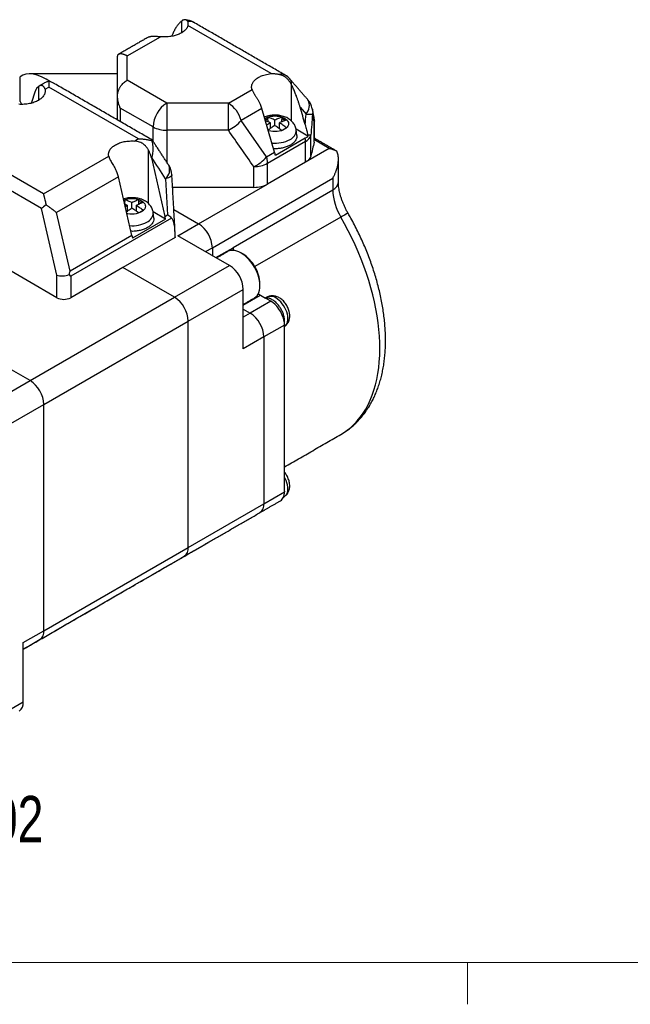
# Model space of a CAD drawing. Header units: millimetres. Extents: x 11 to 421, y 5 to 275.
# Tile 5 of 14: x 93 to 124, y 8 to 58. Entities that reach past the tile are written whole.
import ezdxf

# ---------------------------------------------------------------- set-up
doc = ezdxf.new("R2010")
doc.units = ezdxf.units.MM
doc.styles.add('SLDTEXTSTYLE0', font='TXT', dxfattribs={"width": 0.75})

msp = doc.modelspace()

# ---------------------------------------------------------------- linework, layer by layer
at = {"color": 7, "linetype": 'Continuous', "lineweight": 30}
for p, q in [((101.202, 58.364), (101.202, 57.76)), ((105.815, 55.666), (101.538, 58.135)), ((98.414, 56.577), (100.129, 57.567)), ((97.914, 54.51), (97.914, 56.444)), ((98.414, 55.326), (98.414, 56.577)), ((92.914, 54.232), (92.914, 55.504)), ((100.45, 54.151), (98.414, 55.326)), ((93.495, 54.152), (93.694, 54.781)), ((93.848, 55.003), (93.848, 54.289)), ((94.191, 54.863), (94.389, 54.978)), ((99.003, 52.315), (94.389, 54.978)), ((103.616, 54.151), (104.832, 54.853)), ((106.859, 53.234), (106.859, 55.098)), ((97.914, 53.282), (97.914, 54.51)), ((99.742, 52.927), (98.06, 53.898)), ((98.06, 53.898), (98.06, 53.197)), ((103.616, 54.151), (100.45, 54.151)), ((105.34, 53.878), (104.272, 53.262)), ((105.994, 51.628), (105.34, 53.878)), ((107.306, 53.935), (107.607, 53.588)), ((105.58, 51.388), (104.272, 53.262)), ((105.648, 53.344), (105.517, 53.269)), ((105.648, 53.43), (105.648, 53.344)), ((106.01, 53.006), (106.01, 53.272)), ((106.373, 53.344), (106.373, 53.43)), ((106.514, 53.263), (106.373, 53.344)), ((99.742, 52.195), (99.742, 52.927)), ((103.616, 52.757), (100.45, 52.757)), ((100.45, 52.757), (100.45, 51.111)), ((105.781, 52.848), (105.781, 53.139)), ((106.24, 52.847), (106.24, 53.139)), ((107.709, 52.45), (107.097, 52.804)), ((108.028, 52.146), (108.028, 53.167)), ((99.003, 52.315), (98.804, 52.2)), ((107.576, 52.176), (105.632, 51.053)), ((107.562, 52.342), (106.032, 51.459)), ((107.576, 51.109), (107.576, 52.176)), ((107.859, 51.439), (107.859, 52.505)), ((108.803, 51.818), (108.038, 52.26)), ((94.012, 48.724), (88.876, 51.689)), ((94.104, 49.487), (89.491, 52.15)), ((99.505, 48.988), (99.505, 51.737)), ((108.803, 51.818), (107.576, 51.109)), ((94.104, 49.487), (97.466, 51.428)), ((99.659, 51.338), (99.678, 51.349)), ((99.659, 51.338), (100.357, 48.321)), ((105.58, 51.388), (105.994, 51.628)), ((104.924, 49.818), (104.924, 50.884)), ((107.576, 51.109), (105.632, 49.987)), ((105.632, 49.987), (105.632, 51.053)), ((97.962, 50.358), (94.78, 48.521)), ((98.66, 47.341), (97.962, 50.358)), ((100.39, 50.259), (100.494, 48.4)), ((102.793, 46.715), (108.98, 50.287)), ((108.98, 50.287), (108.98, 49.684)), ((104.924, 49.818), (100.749, 49.818)), ((102.086, 47.94), (105.632, 49.987)), ((103.854, 46.724), (108.98, 49.684)), ((98.294, 49.185), (98.294, 49.099)), ((99.019, 49.099), (99.019, 49.185)), ((94.803, 45.307), (94.012, 48.724)), ((98.294, 49.099), (98.258, 49.078)), ((98.427, 48.602), (98.427, 48.894)), ((98.656, 48.761), (98.656, 49.026)), ((98.886, 48.602), (98.886, 48.894)), ((99.16, 49.017), (99.019, 49.099)), ((100.813, 48.675), (102.086, 47.94)), ((100.813, 48.675), (102.086, 47.94)), ((95.478, 45.505), (94.78, 48.521)), ((100.694, 48.238), (95.51, 45.246)), ((100.381, 48.19), (98.684, 47.21)), ((100.381, 48.19), (99.743, 48.558)), ((100.357, 48.321), (100.494, 48.4)), ((109.395, 48.289), (104.98, 45.74)), ((101.025, 47.328), (102.086, 47.94)), ((98.66, 47.341), (95.478, 45.505)), ((100.884, 47.246), (98.197, 45.695)), ((100.884, 47.267), (100.884, 47.246)), ((103.677, 45.797), (101.025, 47.328)), ((102.44, 46.511), (102.793, 46.715)), ((102.793, 46.715), (102.793, 46.307)), ((102.793, 46.715), (102.793, 46.307)), ((102.97, 46.205), (103.854, 46.715)), ((94.803, 44.144), (91.369, 46.126)), ((93.424, 39.878), (83.348, 45.695)), ((93.424, 39.878), (83.348, 45.695)), ((98.197, 45.695), (95.51, 44.144)), ((100.849, 44.164), (98.197, 45.695)), ((100.849, 44.164), (98.197, 45.695)), ((100.849, 44.164), (103.677, 45.797)), ((94.803, 44.144), (94.803, 45.307)), ((95.51, 45.246), (95.51, 44.144)), ((101.556, 42.94), (104.384, 44.572)), ((104.384, 41.51), (104.384, 44.572)), ((93.424, 39.878), (100.849, 44.164)), ((104.384, 43.756), (105.268, 44.266)), ((105.268, 44.266), (105.517, 44.122)), ((105.798, 43.96), (105.517, 44.122)), ((104.384, 43.552), (104.738, 43.347)), ((104.384, 43.552), (104.738, 43.347)), ((105.798, 43.96), (104.738, 43.347)), ((104.738, 43.347), (104.384, 43.143)), ((94.131, 38.653), (101.556, 42.94)), ((101.556, 31.304), (101.556, 42.94)), ((101.556, 31.304), (101.556, 42.94)), ((106.505, 42.735), (105.445, 42.123)), ((106.505, 34.202), (106.505, 42.735)), ((105.445, 42.123), (104.384, 41.51)), ((105.445, 42.123), (105.445, 33.549)), ((105.445, 42.123), (105.445, 33.549)), ((90.702, 38.307), (93.424, 39.878)), ((91.409, 37.082), (94.131, 38.653)), ((94.131, 27.018), (94.131, 38.653)), ((94.131, 27.018), (94.131, 38.653)), ((109.398, 37.111), (109.403, 37.113)), ((105.445, 33.549), (106.505, 34.161)), ((106.505, 34.202), (106.505, 34.161)), ((101.556, 31.304), (105.445, 33.549)), ((94.131, 27.018), (101.556, 31.304)), ((93.07, 26.405), (94.131, 27.018)), ((93.07, 23.343), (93.07, 26.405)), ((93.07, 23.343), (91.409, 22.384))]:
    msp.add_line(p, q, dxfattribs=at)
at = {"color": 7, "linetype": 'Continuous', "lineweight": 0}
for p, q in [((415.957, 9.959), (15.907, 9.959)), ((115.913, 9.959), (115.913, 7.805))]:
    msp.add_line(p, q, dxfattribs=at)
at = {"color": 7, "linetype": 'Continuous', "lineweight": 30, "flags": 128}
for points in [[(105.492, 53.357), (105.517, 53.372), (105.6, 53.414), (105.694, 53.447), (105.795, 53.471), (105.901, 53.485), (106.01, 53.49), (106.119, 53.485), (106.226, 53.471), (106.327, 53.447), (106.42, 53.414), (106.503, 53.372), (106.575, 53.324), (106.632, 53.271), (106.674, 53.212), (106.699, 53.151), (106.708, 53.088), (106.699, 53.025), (106.674, 52.963), (106.632, 52.905), (106.575, 52.851), (106.503, 52.803), (106.42, 52.762), (106.327, 52.729), (106.226, 52.705), (106.119, 52.69), (106.01, 52.685), (105.901, 52.69), (105.795, 52.705), (105.694, 52.729), (105.672, 52.736)], [(108.038, 53.246), (108.038, 53.234), (108.028, 53.167)], [(100.712, 50.464), (100.707, 50.436), (100.688, 50.405), (100.654, 50.374), (100.607, 50.343), (100.546, 50.314), (100.474, 50.285), (100.39, 50.259)], [(98.238, 49.165), (98.247, 49.168), (98.34, 49.201), (98.441, 49.225), (98.547, 49.24), (98.656, 49.245), (98.766, 49.24), (98.872, 49.225), (98.973, 49.201), (99.066, 49.168), (99.15, 49.127), (99.221, 49.079), (99.278, 49.025), (99.32, 48.967), (99.345, 48.905), (99.354, 48.842), (99.345, 48.78), (99.32, 48.718), (99.278, 48.66), (99.221, 48.606), (99.15, 48.558), (99.066, 48.517), (98.973, 48.484), (98.872, 48.46), (98.766, 48.445), (98.656, 48.44), (98.547, 48.445), (98.441, 48.46), (98.399, 48.468)], [(109.403, 37.113), (109.532, 37.192), (109.724, 37.326), (109.906, 37.474), (110.08, 37.635), (110.244, 37.81), (110.397, 37.999), (110.541, 38.201), (110.675, 38.415), (110.797, 38.642), (110.909, 38.88), (111.01, 39.13), (111.1, 39.392), (111.178, 39.663), (111.244, 39.945), (111.3, 40.237), (111.343, 40.537), (111.374, 40.847), (111.394, 41.164), (111.402, 41.489), (111.398, 41.821), (111.382, 42.159), (111.354, 42.503), (111.314, 42.852), (111.263, 43.206), (111.2, 43.564), (111.125, 43.925), (111.039, 44.289), (110.942, 44.655), (110.833, 45.022), (110.714, 45.39), (110.584, 45.759), (110.443, 46.127), (110.293, 46.494), (110.132, 46.859), (109.962, 47.221), (109.782, 47.581), (109.593, 47.937), (109.395, 48.289)], [(104.952, 44.129), (104.953, 44.129), (105.025, 44.181), (105.088, 44.247), (105.141, 44.327), (105.183, 44.419), (105.213, 44.523), (105.231, 44.637), (105.237, 44.759), (105.231, 44.888), (105.213, 45.023), (105.183, 45.161), (105.141, 45.301), (105.088, 45.442), (105.025, 45.581), (104.953, 45.717), (104.871, 45.848), (104.782, 45.972), (104.687, 46.088), (104.586, 46.194), (104.481, 46.29), (104.374, 46.373), (104.265, 46.443), (104.156, 46.499), (104.049, 46.539), (103.944, 46.565), (103.843, 46.575), (103.748, 46.569), (103.659, 46.548), (103.578, 46.511)], [(106.522, 42.673), (106.546, 42.693), (106.594, 42.748), (106.632, 42.815), (106.659, 42.895), (106.674, 42.985), (106.677, 43.083), (106.668, 43.187), (106.647, 43.296), (106.615, 43.408), (106.571, 43.519), (106.518, 43.628), (106.456, 43.734), (106.386, 43.833), (106.31, 43.924), (106.228, 44.005), (106.144, 44.074), (106.058, 44.131)], [(106.522, 33.936), (106.573, 33.983), (106.616, 34.046), (106.648, 34.121), (106.669, 34.207), (106.677, 34.303), (106.673, 34.406), (106.657, 34.515), (106.629, 34.627), (106.589, 34.74), (106.539, 34.851), (106.505, 34.915)], [(102.586, 31.56), (102.586, 31.56), (102.6, 31.569)], [(98.697, 29.315), (98.697, 29.315), (98.711, 29.324)], [(98.697, 29.315), (98.697, 29.315), (98.711, 29.324)]]:
    msp.add_lwpolyline(points, dxfattribs=at)
at = {"color": 7, "linetype": 'Continuous', "lineweight": 30}
for centre, radius, start, end in [((101.325, 57.441), 1, 60.018, 85.9142), ((106.337, 55.235), 0.405, 61.9968, 104.6808), ((106.028, 54.727), 1, 40.8668, 60.0027), ((107.152, 54.021), 0.628, 316.3717, 27.9593), ((106.951, 53.661), 1, 11.6495, 40.8915), ((101.278, 52.857), 1.537, 122.6055, 177.3945), ((102.777, 52.846), 1.552, 15.5298, 57.2542), ((102.815, 54.478), 1.898, 294.9616, 320.1318), ((107.821, 56.353), 2.774, 265.572, 272.4931), ((107.038, 53.246), 1, 360, 11.6495), ((100.421, 54.2), 1.443, 241.9598, 271.1441), ((106.562, 52.77), 0.542, 294.3205, 359.17), ((106.021, 53.743), 1.655, 264.3537, 297.5167), ((106.494, 52.172), 1.082, 0.2031, 9.0423), ((107.33, 52.674), 0.555, 296.2357, 342.3143), ((104.123, 52.605), 1.898, 294.9616, 320.1318), ((99.988, 50.719), 0.61, 311.0908, 22.7024), ((99.714, 50.408), 1, 3.2186, 33.116), ((104.953, 52.327), 1.443, 268.8559, 298.0402), ((108.771, 50.143), 0.505, 294.5251, 354.1548), ((111.865, 49.782), 2.886, 181.9585, 211.166), ((99.208, 48.525), 0.542, 294.3205, 359.17), ((163.94, -45.935), 108.872, 119.84348, 120.06589), ((98.67, 49.49), 1.647, 265.5851, 297.5543), ((101.258, 46.646), 1.537, 2.6055, 57.3945), ((101.258, 46.646), 1.537, 2.6055, 57.3945), ((102.849, 44.503), 1.537, 2.6055, 57.3945), ((95.156, 44.826), 0.769, 242.6097, 297.3903), ((100.02, 42.87), 1.537, 2.6055, 57.3945), ((100.02, 42.87), 1.537, 2.6055, 57.3945), ((105.797, 43.763), 0.451, 54.6591, 109.3586), ((103.909, 42.053), 1.537, 2.6055, 57.3945), ((103.909, 42.053), 1.537, 2.6055, 57.3945), ((92.596, 38.584), 1.537, 2.6055, 57.3945), ((92.596, 38.584), 1.537, 2.6055, 57.3945), ((104.971, 33.488), 0.478, 303.9367, 7.3755), ((104.971, 33.488), 0.478, 303.9367, 7.3755), ((101.053, 31.256), 0.505, 305.8415, 5.4707), ((101.053, 31.256), 0.505, 305.8415, 5.4707), ((93.628, 26.97), 0.505, 305.8415, 5.4707), ((93.628, 26.97), 0.505, 305.8415, 5.4707), ((92.567, 23.295), 0.505, 305.8415, 5.4707)]:
    msp.add_arc(centre, radius, start, end, dxfattribs=at)
for centre, major_axis, ratio, start_param, end_param in [((94.283, 54.078), (1.399, -1.399), 0.517687, 1.923954, 3.102395), ((94.283, 54.078), (1.399, -1.399), 0.517687, 4.136184, 4.226882), ((94.365, 48.928), (0.437, 0.324), 0.127751, 1.756388, 2.411559), ((99.818, 48.549), (1.025, -0.554), 0.198529, 0.663896, 0.963262), ((100.007, 45.196), (0.615, 3.081), 0.202977, 5.489253, 6.160175), ((95.156, 45.511), (0.499, 0.057), 0.485383, 3.871586, 5.2305)]:
    msp.add_ellipse(centre, major_axis=major_axis, ratio=ratio, start_param=start_param, end_param=end_param, dxfattribs=at)
for points, knots in [([(101.201, 58.363), (101.183, 58.347), (101.147, 58.314), (101.096, 58.261), (101.046, 58.203), (100.997, 58.141), (100.928, 58.044), (100.844, 57.906), (100.785, 57.78), (100.755, 57.717)], [0, 0, 0, 0, 0.095652, 0.19335, 0.293204, 0.395314, 0.499777, 0.747657, 1, 1, 1, 1]), ([(101.532, 58.342), (101.528, 58.35), (101.52, 58.366), (101.505, 58.387), (101.488, 58.404), (101.468, 58.418), (101.446, 58.429), (101.422, 58.436), (101.385, 58.441), (101.333, 58.436), (101.265, 58.412), (101.223, 58.38), (101.202, 58.364)], [0, 0, 0, 0, 0.0715004, 0.1426809, 0.2137244, 0.284815, 0.3561365, 0.4278706, 0.5001963, 0.6699701, 0.8356983, 1, 1, 1, 1]), ([(101.823, 58.303), (101.807, 58.313), (101.76, 58.344), (101.662, 58.36), (101.576, 58.348), (101.532, 58.342)], [0, 0, 0, 0, 0.196501, 0.59825, 1, 1, 1, 1]), ([(101.538, 58.135), (101.541, 58.148), (101.547, 58.173), (101.553, 58.21), (101.554, 58.25), (101.55, 58.295), (101.538, 58.325), (101.532, 58.342)], [0, 0, 0, 0, 0.156224, 0.32124, 0.495274, 0.72833, 1, 1, 1, 1]), ([(101.538, 58.135), (101.533, 58.12), (101.523, 58.09), (101.502, 58.045), (101.477, 58.002), (101.446, 57.96), (101.41, 57.918), (101.343, 57.852), (101.228, 57.767), (101.045, 57.676), (100.836, 57.608), (100.632, 57.571), (100.447, 57.555), (100.287, 57.554), (100.182, 57.563), (100.129, 57.567)], [0, 0, 0, 0, 0.042033, 0.083686, 0.125144, 0.166594, 0.208223, 0.250216, 0.375069, 0.500067, 0.62492, 0.749919, 0.833432, 0.916293, 1, 1, 1, 1]), ([(99.505, 57.544), (99.518, 57.55), (99.543, 57.561), (99.585, 57.573), (99.63, 57.582), (99.68, 57.588), (99.733, 57.592), (99.789, 57.593), (99.85, 57.591), (99.914, 57.588), (99.983, 57.582), (100.055, 57.575), (100.104, 57.57), (100.129, 57.567)], [0, 0, 0, 0, 0.0896315, 0.1781903, 0.2661188, 0.3538687, 0.4418945, 0.5306466, 0.6205643, 0.7120701, 0.8055652, 0.9014255, 1, 1, 1, 1]), ([(97.914, 56.444), (97.914, 56.462), (97.915, 56.494), (97.92, 56.539), (97.928, 56.579), (97.936, 56.613), (97.942, 56.634), (97.945, 56.643)], [0, 0, 0, 0, 0.253928, 0.480891, 0.68089, 0.853924, 1, 1, 1, 1]), ([(98.414, 56.577), (98.398, 56.586), (98.367, 56.603), (98.323, 56.624), (98.282, 56.64), (98.245, 56.652), (98.212, 56.662), (98.182, 56.669), (98.156, 56.673), (98.118, 56.679), (98.07, 56.681), (98.018, 56.675), (97.974, 56.662), (97.954, 56.649), (97.945, 56.643)], [0, 0, 0, 0, 0.080333, 0.155575, 0.225727, 0.290788, 0.350758, 0.405638, 0.455428, 0.500129, 0.629881, 0.75643, 0.879795, 1, 1, 1, 1]), ([(94.389, 55.269), (94.366, 55.263), (94.318, 55.25), (94.245, 55.223), (94.177, 55.192), (94.134, 55.168), (94.116, 55.157)], [0, 0, 0, 0, 0.247938, 0.510364, 0.787434, 1, 1, 1, 1]), ([(94.389, 55.269), (94.389, 55.262), (94.389, 55.248), (94.389, 55.222), (94.389, 55.19), (94.389, 55.146), (94.39, 55.079), (94.39, 55.016), (94.389, 54.978)], [0, 0, 0, 0, 0.112764, 0.233673, 0.362747, 0.500005, 0.707588, 1, 1, 1, 1]), ([(94.681, 55.143), (94.642, 55.167), (94.549, 55.221), (94.447, 55.252), (94.389, 55.269)], [0, 0, 0, 0, 0.43019, 1, 1, 1, 1]), ([(97.914, 54.512), (97.915, 54.534), (97.916, 54.576), (97.925, 54.638), (97.937, 54.698), (97.953, 54.756), (97.972, 54.811), (97.994, 54.863), (98.018, 54.912), (98.044, 54.959), (98.086, 55.027), (98.148, 55.108), (98.228, 55.19), (98.315, 55.265), (98.378, 55.304), (98.414, 55.326)], [0, 0, 0, 0, 0.061027, 0.120693, 0.179001, 0.235954, 0.291556, 0.345809, 0.398718, 0.450286, 0.500518, 0.635939, 0.750262, 0.854369, 1, 1, 1, 1]), ([(104.832, 54.853), (104.827, 54.868), (104.818, 54.899), (104.811, 54.944), (104.809, 54.99), (104.813, 55.036), (104.822, 55.082), (104.845, 55.157), (104.902, 55.261), (105.02, 55.382), (105.176, 55.487), (105.346, 55.563), (105.509, 55.614), (105.659, 55.647), (105.763, 55.66), (105.815, 55.666)], [0, 0, 0, 0, 0.042033, 0.083686, 0.125144, 0.166594, 0.208223, 0.250216, 0.375069, 0.500067, 0.62492, 0.749919, 0.833432, 0.916293, 1, 1, 1, 1]), ([(105.815, 55.666), (105.839, 55.668), (105.885, 55.671), (105.954, 55.67), (106.024, 55.665), (106.094, 55.656), (106.165, 55.644), (106.211, 55.633), (106.235, 55.627)], [0, 0, 0, 0, 0.164867, 0.329767, 0.495221, 0.661744, 0.82984, 1, 1, 1, 1]), ([(106.859, 55.098), (106.848, 55.119), (106.827, 55.16), (106.791, 55.219), (106.75, 55.277), (106.706, 55.332), (106.658, 55.384), (106.597, 55.441), (106.522, 55.499), (106.432, 55.553), (106.336, 55.598), (106.269, 55.617), (106.235, 55.627)], [0, 0, 0, 0, 0.082241, 0.164505, 0.247129, 0.330447, 0.414783, 0.50045, 0.625747, 0.750129, 0.874559, 1, 1, 1, 1]), ([(106.86, 55.095), (106.861, 55.139), (106.862, 55.226), (106.832, 55.322), (106.794, 55.363), (106.78, 55.378)], [0, 0, 0, 0, 0.389856, 0.779711, 1, 1, 1, 1]), ([(94.191, 54.863), (94.193, 54.848), (94.199, 54.818), (94.201, 54.773), (94.198, 54.729), (94.19, 54.684), (94.177, 54.64), (94.158, 54.596), (94.13, 54.542), (94.085, 54.48), (93.998, 54.388), (93.856, 54.284), (93.676, 54.202), (93.517, 54.152), (93.39, 54.122), (93.259, 54.1), (93.125, 54.088), (92.988, 54.084), (92.898, 54.088), (92.852, 54.091)], [0, 0, 0, 0, 0.036137, 0.07189, 0.107407, 0.142842, 0.178349, 0.21408, 0.250186, 0.312638, 0.375216, 0.500043, 0.62487, 0.687322, 0.7499, 0.812763, 0.874854, 0.936993, 1, 1, 1, 1]), ([(93.848, 55.003), (93.837, 54.994), (93.814, 54.977), (93.783, 54.946), (93.756, 54.911), (93.732, 54.872), (93.711, 54.829), (93.7, 54.797), (93.694, 54.781)], [0, 0, 0, 0, 0.168158, 0.334529, 0.5, 0.665471, 0.831842, 1, 1, 1, 1]), ([(94.191, 54.863), (94.188, 54.875), (94.182, 54.898), (94.17, 54.93), (94.155, 54.957), (94.138, 54.982), (94.119, 55.002), (94.09, 55.027), (94.046, 55.048), (93.984, 55.055), (93.916, 55.043), (93.871, 55.016), (93.848, 55.003)], [0, 0, 0, 0, 0.070903, 0.139902, 0.207132, 0.272741, 0.336888, 0.399743, 0.543358, 0.685509, 0.842276, 1, 1, 1, 1]), ([(104.832, 54.853), (104.836, 54.839), (104.846, 54.812), (104.865, 54.77), (104.887, 54.726), (104.911, 54.681), (104.938, 54.634), (104.967, 54.587), (104.997, 54.539), (105.029, 54.489), (105.061, 54.438), (105.095, 54.386), (105.128, 54.333), (105.151, 54.297), (105.162, 54.278)], [0, 0, 0, 0, 0.090474, 0.178642, 0.264771, 0.349146, 0.432071, 0.513866, 0.594862, 0.675405, 0.755842, 0.836523, 0.917796, 1, 1, 1, 1]), ([(107.306, 53.935), (107.291, 53.984), (107.262, 54.082), (107.214, 54.228), (107.164, 54.374), (107.104, 54.537), (107.033, 54.716), (106.95, 54.909), (106.89, 55.034), (106.86, 55.095)], [0, 0, 0, 0, 0.1267252, 0.2522593, 0.3767314, 0.5002737, 0.6729671, 0.839385, 1, 1, 1, 1]), ([(98.06, 53.898), (98.05, 53.922), (98.029, 53.969), (98.004, 54.036), (97.984, 54.097), (97.968, 54.15), (97.95, 54.22), (97.932, 54.308), (97.918, 54.413), (97.915, 54.48), (97.914, 54.512)], [0, 0, 0, 0, 0.127408, 0.241123, 0.341144, 0.427472, 0.500108, 0.682723, 0.849324, 1, 1, 1, 1]), ([(100.45, 54.151), (100.45, 54.076), (100.45, 53.979), (100.45, 53.758), (100.45, 53.633), (100.45, 53.375), (100.45, 53.242), (100.45, 52.986), (100.45, 52.864), (100.45, 52.757)], [0, 0, 0, 0, 0.25, 0.25, 0.5, 0.5, 0.75, 0.75, 1, 1, 1, 1]), ([(103.616, 52.757), (103.616, 52.864), (103.616, 52.986), (103.616, 53.242), (103.616, 53.375), (103.616, 53.633), (103.616, 53.758), (103.616, 53.979), (103.616, 54.076), (103.616, 54.151)], [0, 0, 0, 0, 0.25, 0.25, 0.5, 0.5, 0.75, 0.75, 1, 1, 1, 1]), ([(107.925, 53.862), (107.93, 53.847), (107.958, 53.757), (107.949, 53.661), (107.941, 53.582)], [0, 0, 0, 0, 0.169911, 1, 1, 1, 1]), ([(107.104, 52.762), (107.104, 52.762), (107.103, 52.797), (107.087, 52.863), (107.057, 52.959), (107.011, 53.05), (106.955, 53.134), (106.886, 53.212), (106.806, 53.284), (106.715, 53.348), (106.613, 53.404), (106.502, 53.451), (106.382, 53.488), (106.257, 53.515), (106.129, 53.53), (105.999, 53.535), (105.869, 53.528), (105.74, 53.511), (105.614, 53.481), (105.524, 53.454), (105.478, 53.432), (105.471, 53.429)], [0, 0, 0, 0, 0.000379, 0.052414, 0.103969, 0.15555, 0.207688, 0.260932, 0.315799, 0.372668, 0.431597, 0.492194, 0.553728, 0.61535, 0.676823, 0.738206, 0.799739, 0.861678, 0.924325, 0.987988, 1, 1, 1, 1]), ([(105.521, 53.257), (105.547, 53.247), (105.633, 53.214), (105.72, 53.17), (105.781, 53.139)], [0, 0, 0, 0, 0.3010512, 1, 1, 1, 1]), ([(106.01, 53.272), (105.98, 53.287), (105.919, 53.318), (105.828, 53.36), (105.738, 53.398), (105.678, 53.419), (105.648, 53.43)], [0, 0, 0, 0, 0.250176, 0.500008, 0.749836, 1, 1, 1, 1]), ([(105.665, 53.194), (105.661, 53.213), (105.65, 53.265), (105.649, 53.313), (105.648, 53.344)], [0, 0, 0, 0, 0.3548, 1, 1, 1, 1]), ([(106.373, 53.43), (106.343, 53.419), (106.283, 53.398), (106.192, 53.36), (106.102, 53.318), (106.041, 53.287), (106.01, 53.272)], [0, 0, 0, 0, 0.250162, 0.499989, 0.749822, 1, 1, 1, 1]), ([(106.24, 53.139), (106.271, 53.155), (106.331, 53.186), (106.422, 53.227), (106.513, 53.265), (106.573, 53.287), (106.603, 53.298)], [0, 0, 0, 0, 0.250178, 0.500011, 0.749838, 1, 1, 1, 1]), ([(106.356, 53.194), (106.359, 53.213), (106.371, 53.265), (106.372, 53.313), (106.373, 53.344)], [0, 0, 0, 0, 0.354803, 1, 1, 1, 1]), ([(106.373, 53.43), (106.392, 53.42), (106.43, 53.4), (106.469, 53.378), (106.488, 53.367)], [0, 0, 0, 0, 0.501288, 1, 1, 1, 1]), ([(106.488, 53.367), (106.507, 53.356), (106.545, 53.333), (106.583, 53.31), (106.603, 53.298)], [0, 0, 0, 0, 0.498687, 1, 1, 1, 1]), ([(108.028, 53.167), (108.036, 53.247), (108.045, 53.343), (108.016, 53.434), (108.011, 53.45)], [0, 0, 0, 0, 0.822073, 1, 1, 1, 1]), ([(105.781, 53.139), (105.72, 53.1), (105.657, 53.061), (105.594, 53.013), (105.592, 53.011)], [0, 0, 0, 0, 0.96613, 1, 1, 1, 1]), ([(106.01, 53.006), (105.98, 52.987), (105.919, 52.948), (105.831, 52.886), (105.747, 52.824), (105.693, 52.782), (105.665, 52.76)], [0, 0, 0, 0, 0.262833, 0.525306, 0.760471, 1, 1, 1, 1]), ([(106.01, 53.006), (106.041, 52.987), (106.102, 52.948), (106.192, 52.884), (106.283, 52.818), (106.343, 52.77), (106.373, 52.746)], [0, 0, 0, 0, 0.250161, 0.499987, 0.74982, 1, 1, 1, 1]), ([(106.603, 52.879), (106.573, 52.903), (106.513, 52.95), (106.422, 53.017), (106.331, 53.08), (106.271, 53.119), (106.24, 53.139)], [0, 0, 0, 0, 0.250164, 0.499992, 0.749824, 1, 1, 1, 1]), ([(106.603, 52.879), (106.583, 52.869), (106.545, 52.849), (106.488, 52.816), (106.43, 52.782), (106.392, 52.758), (106.373, 52.746)], [0, 0, 0, 0, 0.25066, 0.500004, 0.749319, 1, 1, 1, 1]), ([(107.565, 53.042), (107.578, 52.996), (107.603, 52.909), (107.635, 52.786), (107.661, 52.679), (107.682, 52.586), (107.694, 52.53), (107.699, 52.504)], [0, 0, 0, 0, 0.254904, 0.482356, 0.682355, 0.854903, 1, 1, 1, 1]), ([(97.466, 51.428), (97.463, 51.443), (97.457, 51.473), (97.455, 51.518), (97.458, 51.563), (97.466, 51.607), (97.48, 51.651), (97.498, 51.695), (97.527, 51.749), (97.571, 51.811), (97.658, 51.903), (97.801, 52.007), (97.98, 52.089), (98.139, 52.139), (98.266, 52.169), (98.397, 52.191), (98.531, 52.203), (98.668, 52.207), (98.758, 52.203), (98.804, 52.2)], [0, 0, 0, 0, 0.036137, 0.07189, 0.107407, 0.142842, 0.178349, 0.21408, 0.250186, 0.312638, 0.375216, 0.500043, 0.62487, 0.687322, 0.7499, 0.812763, 0.874854, 0.936993, 1, 1, 1, 1]), ([(99.505, 51.737), (99.494, 51.757), (99.472, 51.795), (99.435, 51.85), (99.394, 51.903), (99.338, 51.965), (99.262, 52.033), (99.163, 52.099), (99.053, 52.15), (98.933, 52.186), (98.848, 52.195), (98.804, 52.2)], [0, 0, 0, 0, 0.075694, 0.150829, 0.225751, 0.300814, 0.435859, 0.571961, 0.707763, 0.849926, 1, 1, 1, 1]), ([(99.003, 52.315), (99.032, 52.315), (99.087, 52.314), (99.166, 52.31), (99.234, 52.304), (99.293, 52.298), (99.39, 52.285), (99.519, 52.262), (99.628, 52.23), (99.678, 52.216)], [0, 0, 0, 0, 0.127183, 0.240788, 0.340816, 0.427266, 0.50014, 0.766381, 1, 1, 1, 1]), ([(99.678, 52.216), (99.682, 52.219), (99.689, 52.226), (99.697, 52.235), (99.704, 52.241), (99.708, 52.244), (99.71, 52.246), (99.71, 52.245), (99.71, 52.245)], [0, 0, 0, 0, 0.178506, 0.365818, 0.561991, 0.76707, 0.981098, 1, 1, 1, 1]), ([(99.678, 52.216), (99.684, 52.197), (99.694, 52.157), (99.708, 52.094), (99.719, 52.026), (99.727, 51.953), (99.731, 51.876), (99.733, 51.78), (99.728, 51.66), (99.712, 51.511), (99.69, 51.405), (99.678, 51.349)], [0, 0, 0, 0, 0.0741876, 0.1519984, 0.2334663, 0.3186208, 0.4074876, 0.5000895, 0.6452929, 0.8119235, 1, 1, 1, 1]), ([(107.129, 52.491), (107.131, 52.478), (107.143, 52.422), (107.119, 52.323), (107.057, 52.201), (106.953, 52.087), (106.855, 52.024), (106.806, 51.992)], [0, 0, 0, 0, 0.0729945, 0.3047459, 0.5364973, 0.7682486, 1, 1, 1, 1]), ([(107.562, 52.342), (107.576, 52.35), (107.604, 52.367), (107.642, 52.393), (107.677, 52.421), (107.698, 52.44), (107.709, 52.45)], [0, 0, 0, 0, 0.250217, 0.499685, 0.749312, 1, 1, 1, 1]), ([(107.859, 52.505), (107.857, 52.505), (107.851, 52.504), (107.838, 52.503), (107.823, 52.503), (107.798, 52.502), (107.76, 52.502), (107.719, 52.503), (107.699, 52.504)], [0, 0, 0, 0, 0.1381335, 0.2673932, 0.3879392, 0.5001093, 0.7613697, 1, 1, 1, 1]), ([(107.699, 52.504), (107.701, 52.495), (107.705, 52.477), (107.708, 52.459), (107.709, 52.45)], [0, 0, 0, 0, 0.512306, 1, 1, 1, 1]), ([(99.659, 51.338), (99.653, 51.36), (99.642, 51.405), (99.621, 51.472), (99.597, 51.539), (99.57, 51.605), (99.539, 51.672), (99.517, 51.715), (99.505, 51.737)], [0, 0, 0, 0, 0.168158, 0.334529, 0.5, 0.665471, 0.831842, 1, 1, 1, 1]), ([(106.806, 51.992), (106.751, 51.964), (106.641, 51.907), (106.443, 51.847), (106.232, 51.811), (106.061, 51.797), (105.965, 51.804), (105.943, 51.805)], [0, 0, 0, 0, 0.23211, 0.464221, 0.696331, 0.928441, 1, 1, 1, 1]), ([(108.803, 51.818), (108.829, 51.813), (108.877, 51.803), (108.946, 51.784), (109.009, 51.763), (109.064, 51.741), (109.113, 51.72), (109.156, 51.698), (109.182, 51.684), (109.194, 51.677)], [0, 0, 0, 0, 0.1875662, 0.3602211, 0.517968, 0.6608112, 0.7887573, 0.9018156, 1, 1, 1, 1]), ([(108.98, 50.287), (108.996, 50.315), (109.026, 50.368), (109.064, 50.445), (109.096, 50.514), (109.122, 50.574), (109.161, 50.674), (109.207, 50.81), (109.25, 50.994), (109.273, 51.172), (109.275, 51.334), (109.259, 51.468), (109.234, 51.58), (109.207, 51.645), (109.194, 51.677)], [0, 0, 0, 0, 0.063641, 0.120489, 0.170545, 0.213808, 0.250281, 0.383856, 0.500598, 0.632215, 0.750608, 0.838909, 0.921887, 1, 1, 1, 1]), ([(97.466, 51.428), (97.468, 51.415), (97.474, 51.392), (97.486, 51.354), (97.501, 51.315), (97.518, 51.276), (97.537, 51.236), (97.566, 51.179), (97.61, 51.1), (97.672, 50.993), (97.74, 50.879), (97.785, 50.798), (97.808, 50.757)], [0, 0, 0, 0, 0.0709029, 0.1399008, 0.2071305, 0.2727395, 0.3368865, 0.3997415, 0.5433531, 0.6855011, 0.8422719, 1, 1, 1, 1]), ([(105.632, 51.053), (105.631, 51.071), (105.631, 51.105), (105.626, 51.159), (105.619, 51.214), (105.609, 51.271), (105.597, 51.329), (105.586, 51.368), (105.58, 51.388)], [0, 0, 0, 0, 0.1650113, 0.3291066, 0.4935185, 0.6594233, 0.8279178, 1, 1, 1, 1]), ([(107.859, 51.439), (107.856, 51.426), (107.849, 51.402), (107.834, 51.365), (107.815, 51.33), (107.792, 51.295), (107.759, 51.253), (107.713, 51.206), (107.65, 51.155), (107.601, 51.125), (107.576, 51.109)], [0, 0, 0, 0, 0.100505, 0.200344, 0.299936, 0.399706, 0.500074, 0.666758, 0.832746, 1, 1, 1, 1]), ([(104.924, 49.818), (105.055, 49.818), (105.186, 49.833), (105.428, 49.891), (105.539, 49.934), (105.632, 49.987)], [0, 0, 0, 0, 0.5, 0.5, 1, 1, 1, 1]), ([(109.761, 48.5), (109.746, 48.526), (109.702, 48.603), (109.634, 48.735), (109.559, 48.893), (109.493, 49.052), (109.435, 49.21), (109.386, 49.366), (109.346, 49.517), (109.315, 49.663), (109.292, 49.802), (109.278, 49.933), (109.274, 50.028), (109.273, 50.079), (109.273, 50.092)], [0, 0, 0, 0, 0.0480455, 0.1422054, 0.236246, 0.3300217, 0.4234124, 0.5163006, 0.6085748, 0.7001329, 0.7908882, 0.8807787, 0.9697793, 1, 1, 1, 1]), ([(94.104, 49.487), (94.108, 49.475), (94.115, 49.451), (94.126, 49.412), (94.137, 49.366), (94.152, 49.308), (94.171, 49.229), (94.194, 49.133), (94.218, 49.028), (94.236, 48.957), (94.244, 48.923)], [0, 0, 0, 0, 0.083319, 0.166674, 0.250066, 0.369004, 0.500114, 0.684248, 0.850749, 1, 1, 1, 1]), ([(99.75, 48.517), (99.75, 48.517), (99.749, 48.551), (99.733, 48.618), (99.703, 48.714), (99.657, 48.804), (99.601, 48.889), (99.532, 48.967), (99.453, 49.038), (99.361, 49.102), (99.259, 49.159), (99.148, 49.206), (99.028, 49.243), (98.903, 49.269), (98.775, 49.285), (98.645, 49.289), (98.515, 49.283), (98.387, 49.265), (98.289, 49.245), (98.237, 49.227), (98.225, 49.222)], [0, 0, 0, 0, 0.000402, 0.055559, 0.110208, 0.164884, 0.220152, 0.27659, 0.33475, 0.395032, 0.457497, 0.521731, 0.586957, 0.652277, 0.717439, 0.782506, 0.847731, 0.913387, 0.979793, 1, 1, 1, 1]), ([(98.656, 49.026), (98.626, 49.042), (98.565, 49.073), (98.474, 49.114), (98.384, 49.152), (98.324, 49.174), (98.294, 49.185)], [0, 0, 0, 0, 0.250178, 0.500011, 0.749838, 1, 1, 1, 1]), ([(99.019, 49.185), (98.989, 49.174), (98.929, 49.152), (98.839, 49.114), (98.748, 49.073), (98.687, 49.042), (98.656, 49.026)], [0, 0, 0, 0, 0.250164, 0.499992, 0.749824, 1, 1, 1, 1]), ([(99.019, 49.185), (99.038, 49.175), (99.076, 49.154), (99.134, 49.122), (99.191, 49.088), (99.229, 49.064), (99.249, 49.052)], [0, 0, 0, 0, 0.25066, 0.500004, 0.749319, 1, 1, 1, 1]), ([(94.244, 48.923), (94.261, 48.911), (94.298, 48.885), (94.354, 48.846), (94.413, 48.804), (94.473, 48.76), (94.552, 48.703), (94.66, 48.622), (94.735, 48.559), (94.78, 48.521)], [0, 0, 0, 0, 0.087536, 0.181224, 0.281165, 0.387441, 0.500122, 0.706894, 1, 1, 1, 1]), ([(98.311, 48.949), (98.307, 48.968), (98.296, 49.02), (98.295, 49.068), (98.294, 49.099)], [0, 0, 0, 0, 0.354803, 1, 1, 1, 1]), ([(98.377, 48.564), (98.41, 48.589), (98.502, 48.661), (98.596, 48.722), (98.656, 48.761)], [0, 0, 0, 0, 0.350295, 1, 1, 1, 1]), ([(98.656, 48.761), (98.687, 48.741), (98.748, 48.702), (98.839, 48.639), (98.929, 48.572), (98.989, 48.525), (99.019, 48.501)], [0, 0, 0, 0, 0.250174, 0.500005, 0.749834, 1, 1, 1, 1]), ([(98.886, 48.894), (98.917, 48.909), (98.978, 48.94), (99.068, 48.982), (99.159, 49.02), (99.219, 49.041), (99.249, 49.052)], [0, 0, 0, 0, 0.250161, 0.499987, 0.74982, 1, 1, 1, 1]), ([(98.886, 48.894), (98.9, 48.885), (98.931, 48.865), (98.991, 48.825), (99.065, 48.774), (99.156, 48.707), (99.216, 48.66), (99.249, 48.634)], [0, 0, 0, 0, 0.115115, 0.250182, 0.500011, 0.723847, 1, 1, 1, 1]), ([(99.002, 48.949), (99.006, 48.968), (99.017, 49.02), (99.018, 49.068), (99.019, 49.099)], [0, 0, 0, 0, 0.3548, 1, 1, 1, 1]), ([(99.249, 48.634), (99.229, 48.624), (99.191, 48.603), (99.153, 48.582), (99.134, 48.571)], [0, 0, 0, 0, 0.501287, 1, 1, 1, 1]), ([(99.775, 48.246), (99.777, 48.232), (99.789, 48.177), (99.765, 48.078), (99.703, 47.956), (99.598, 47.843), (99.457, 47.744), (99.286, 47.662), (99.09, 47.601), (98.878, 47.566), (98.714, 47.552), (98.626, 47.558), (98.61, 47.559)], [0, 0, 0, 0, 0.03694, 0.15422, 0.271499, 0.388779, 0.506059, 0.623339, 0.740619, 0.857899, 0.975179, 1, 1, 1, 1]), ([(99.134, 48.571), (99.115, 48.559), (99.076, 48.537), (99.038, 48.513), (99.019, 48.501)], [0, 0, 0, 0, 0.498713, 1, 1, 1, 1]), ([(100.381, 48.19), (100.378, 48.212), (100.372, 48.255), (100.362, 48.299), (100.357, 48.321)], [0, 0, 0, 0, 0.499952, 1, 1, 1, 1]), ([(109.403, 37.115), (109.465, 37.152), (109.597, 37.23), (109.788, 37.365), (109.979, 37.517), (110.16, 37.681), (110.333, 37.858), (110.497, 38.046), (110.651, 38.246), (110.796, 38.457), (110.931, 38.68), (111.056, 38.914), (111.17, 39.159), (111.274, 39.414), (111.366, 39.679), (111.448, 39.954), (111.518, 40.238), (111.577, 40.531), (111.624, 40.832), (111.66, 41.14), (111.683, 41.454), (111.695, 41.775), (111.696, 42.102), (111.684, 42.433), (111.662, 42.769), (111.628, 43.109), (111.582, 43.452), (111.526, 43.798), (111.459, 44.146), (111.381, 44.495), (111.292, 44.846), (111.193, 45.198), (111.084, 45.55), (110.965, 45.901), (110.836, 46.252), (110.697, 46.601), (110.55, 46.949), (110.393, 47.294), (110.227, 47.636), (110.053, 47.975), (109.897, 48.263), (109.797, 48.437), (109.761, 48.5)], [0, 0, 0, 0, 0.021164, 0.04486, 0.068577, 0.092352, 0.116221, 0.140218, 0.16437, 0.188698, 0.21322, 0.237942, 0.262866, 0.287987, 0.31329, 0.33876, 0.364374, 0.390109, 0.415942, 0.441848, 0.467808, 0.493803, 0.519817, 0.545835, 0.571845, 0.597842, 0.62382, 0.649776, 0.675707, 0.701614, 0.727496, 0.753354, 0.779189, 0.805004, 0.830799, 0.856577, 0.882341, 0.908093, 0.933835, 0.95957, 0.985301, 1, 1, 1, 1]), ([(98.66, 47.341), (98.665, 47.319), (98.675, 47.275), (98.681, 47.232), (98.684, 47.21)], [0, 0, 0, 0, 0.500048, 1, 1, 1, 1]), ([(105.237, 44.881), (105.237, 45.012), (105.215, 45.156), (105.128, 45.448), (105.064, 45.596), (104.903, 45.874), (104.807, 46.003), (104.598, 46.225), (104.485, 46.316), (104.371, 46.381)], [0, 0, 0, 0, 0.25, 0.25, 0.5, 0.5, 0.75, 0.75, 1, 1, 1, 1]), ([(105.869, 44.041), (105.853, 44.05), (105.822, 44.067), (105.776, 44.088), (105.73, 44.105), (105.67, 44.121), (105.597, 44.132), (105.544, 44.125), (105.517, 44.122)], [0, 0, 0, 0, 0.125475, 0.250214, 0.374886, 0.500164, 0.749687, 1, 1, 1, 1]), ([(106.233, 44.138), (106.213, 44.149), (106.163, 44.176), (106.081, 44.208), (105.989, 44.231), (105.897, 44.24), (105.807, 44.235), (105.724, 44.219), (105.673, 44.198), (105.649, 44.188)], [0, 0, 0, 0, 0.113034, 0.275718, 0.432122, 0.583183, 0.730276, 0.874766, 1, 1, 1, 1]), ([(106.522, 42.675), (106.538, 42.687), (106.578, 42.716), (106.631, 42.775), (106.683, 42.849), (106.722, 42.93), (106.751, 43.018), (106.768, 43.113), (106.773, 43.213), (106.766, 43.318), (106.746, 43.426), (106.714, 43.535), (106.671, 43.641), (106.618, 43.744), (106.554, 43.842), (106.482, 43.933), (106.401, 44.016), (106.317, 44.086), (106.259, 44.122), (106.233, 44.138)], [0, 0, 0, 0, 0.034623, 0.08828, 0.141733, 0.195688, 0.250868, 0.307952, 0.367403, 0.42919, 0.492659, 0.556731, 0.620744, 0.684668, 0.748774, 0.8134, 0.878938, 0.945786, 1, 1, 1, 1]), ([(106.5, 42.843), (106.489, 42.947), (106.462, 43.057), (106.382, 43.276), (106.329, 43.385), (106.201, 43.589), (106.127, 43.683), (105.968, 43.844), (105.883, 43.911), (105.798, 43.96)], [0, 0, 0, 0, 0.25, 0.25, 0.5, 0.5, 0.75, 0.75, 1, 1, 1, 1]), ([(106.5, 42.843), (106.501, 42.86), (106.505, 42.892), (106.506, 42.944), (106.504, 42.997), (106.499, 43.052), (106.491, 43.108), (106.472, 43.203), (106.431, 43.34), (106.352, 43.514), (106.252, 43.68), (106.147, 43.811), (106.048, 43.911), (105.96, 43.985), (105.899, 44.022), (105.869, 44.041)], [0, 0, 0, 0, 0.042087, 0.08374, 0.125168, 0.166586, 0.208209, 0.250246, 0.37507, 0.500076, 0.6249, 0.749907, 0.833436, 0.916229, 1, 1, 1, 1]), ([(106.523, 33.937), (106.546, 33.956), (106.593, 33.994), (106.651, 34.063), (106.698, 34.14), (106.734, 34.223), (106.758, 34.314), (106.771, 34.41), (106.772, 34.512), (106.761, 34.619), (106.736, 34.727), (106.7, 34.836), (106.654, 34.941), (106.596, 35.042), (106.546, 35.117), (106.513, 35.155), (106.505, 35.164)], [0, 0, 0, 0, 0.0678997, 0.135476, 0.2031045, 0.2716865, 0.3421318, 0.415235, 0.4914011, 0.5703114, 0.6509268, 0.7318585, 0.8126443, 0.8934071, 0.974571, 1, 1, 1, 1]), ([(106.298, 33.703), (106.298, 33.703), (106.334, 33.717), (106.389, 33.774), (106.456, 33.875), (106.497, 34.006), (106.503, 34.109), (106.505, 34.161)], [0, 0, 0, 0, 0.000103, 0.250077, 0.500052, 0.750026, 1, 1, 1, 1])]:
    msp.add_open_spline(points, degree=3, knots=knots, dxfattribs=at)
for points, degree in [([(101.202, 58.364), (101.202, 58.363), (101.201, 58.363), (101.201, 58.363)], 3), ([(106.528, 55.593), (101.824, 58.308)], 1), ([(99.482, 57.532), (97.961, 56.654)], 1), ([(99.505, 57.544), (99.484, 57.529)], 1), ([(100.755, 57.717), (100.737, 57.674), (100.718, 57.631), (100.699, 57.588)], 3), ([(97.914, 55.653), (93.374, 55.653)], 1), ([(107.707, 54.315), (106.784, 55.381)], 1), ([(94.115, 55.158), (93.868, 55.015)], 1), ([(99.71, 52.245), (94.683, 55.147)], 1), ([(106.859, 55.098), (106.859, 55.097), (106.86, 55.096), (106.86, 55.095)], 3), ([(97.914, 54.51), (97.914, 54.511), (97.914, 54.511), (97.914, 54.512)], 3), ([(105.34, 53.878), (105.301, 54.014), (105.24, 54.152), (105.162, 54.278)], 3), ([(107.565, 53.042), (107.479, 53.34), (107.392, 53.638), (107.306, 53.935)], 3), ([(108.016, 53.452), (107.929, 53.866)], 1), ([(105.496, 53.342), (105.648, 53.43)], 1), ([(107.565, 53.042), (107.579, 53.224), (107.593, 53.406), (107.607, 53.588)], 3), ([(107.941, 53.582), (107.914, 53.223), (107.887, 52.864), (107.859, 52.505)], 3), ([(108.028, 53.167), (107.999, 53.306), (107.97, 53.444), (107.941, 53.582)], 3), ([(108.038, 52.223), (108.038, 53.246)], 1), ([(104.924, 50.884), (104.488, 51.509), (104.052, 52.133), (103.616, 52.757)], 3), ([(105.796, 52.86), (105.781, 52.889)], 1), ([(106.224, 52.86), (106.24, 52.889)], 1), ([(107.133, 52.489), (107.104, 52.762)], 1), ([(100.551, 50.955), (99.71, 52.245)], 1), ([(108.028, 52.146), (108.034, 52.225)], 1), ([(109.196, 51.676), (108.038, 52.345)], 1), ([(108.028, 52.146), (107.972, 51.91), (107.916, 51.675), (107.859, 51.439)], 3), ([(100.39, 50.259), (100.153, 50.622), (99.915, 50.986), (99.678, 51.349)], 3), ([(106.032, 51.459), (106.024, 51.514), (106.011, 51.57), (105.994, 51.628)], 3), ([(109.273, 50.092), (109.273, 51.273)], 1), ([(97.962, 50.358), (97.931, 50.491), (97.878, 50.628), (97.808, 50.757)], 3), ([(100.877, 47.543), (100.712, 50.464)], 1), ([(98.24, 49.155), (98.294, 49.185)], 1), ([(98.285, 48.962), (98.427, 48.894)], 1), ([(98.427, 48.894), (98.318, 48.82)], 1), ([(98.443, 48.614), (98.427, 48.644)], 1), ([(98.87, 48.614), (98.886, 48.644)], 1), ([(99.78, 48.244), (99.75, 48.517)], 1), ([(103.854, 46.724), (103.854, 46.721), (103.854, 46.718), (103.854, 46.715)], 3), ([(103.86, 46.568), (103.854, 46.715)], 1), ([(103.854, 46.715), (103.86, 46.568)], 1), ([(103.578, 46.511), (103.009, 46.183)], 1), ([(104.373, 46.38), (104.265, 46.443)], 1), ([(95.428, 45.329), (95.447, 45.387), (95.464, 45.445), (95.478, 45.505)], 3), ([(95.428, 45.329), (95.457, 45.3), (95.485, 45.272), (95.51, 45.246)], 3), ([(105.237, 44.759), (105.237, 44.883)], 1), ([(104.384, 43.801), (104.952, 44.129)], 1), ([(105.146, 44.349), (105.268, 44.266)], 1), ([(105.647, 44.189), (105.508, 44.127)], 1), ([(106.505, 42.735), (106.505, 42.77), (106.503, 42.806), (106.5, 42.843)], 3), ([(106.505, 42.661), (106.522, 42.673)], 1), ([(106.505, 35.441), (109.398, 37.111)], 1), ([(106.453, 33.886), (106.522, 33.936)], 1), ([(105.238, 33.091), (106.3, 33.704)], 1), ([(101.348, 30.846), (105.238, 33.091)], 1), ([(98.697, 29.315), (102.586, 31.56)], 1), ([(93.924, 26.56), (101.348, 30.846)], 1), ([(93.07, 26.067), (98.697, 29.315)], 1), ([(93.07, 26.067), (93.924, 26.56)], 1)]:
    msp.add_open_spline(points, degree=degree, dxfattribs=at)

# ---------------------------------------------------------------- texts
at = {"color": 7, "linetype": 'Continuous', "lineweight": 0, "insert": (85.745, 18.521), "char_height": 2.3813, "attachment_point": 1, "style": 'SLDTEXTSTYLE0'}
msp.add_mtext('TS4602', dxfattribs=at)

doc.saveas('drawing.dxf')
